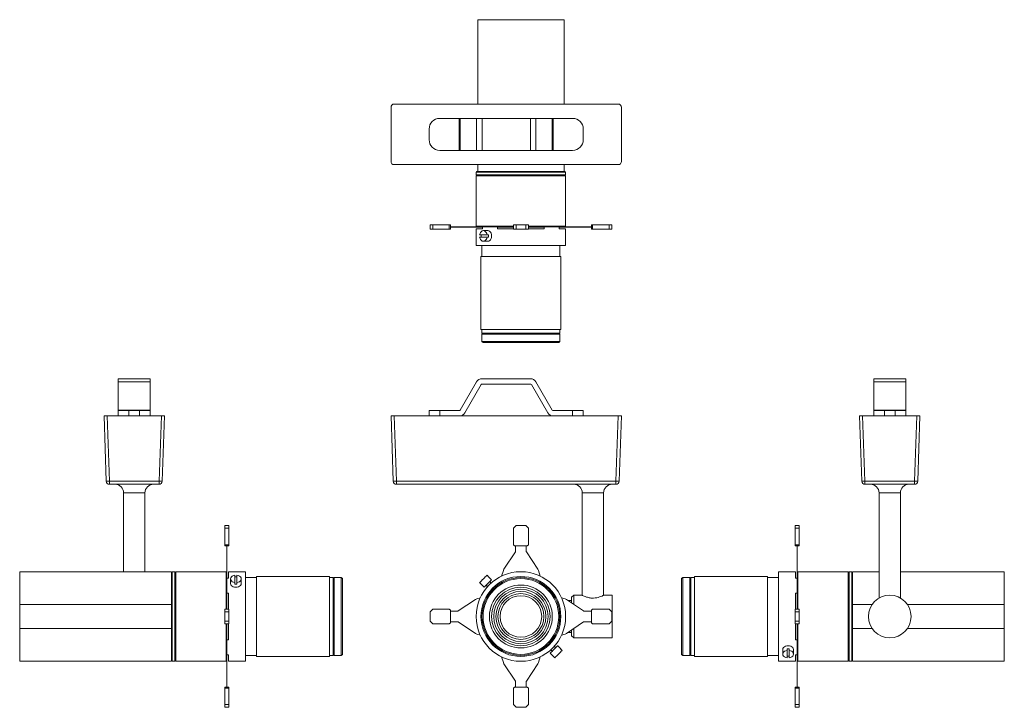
# Model space of a CAD drawing. Header units: millimetres. Extents: x -176 to 747, y 12 to 657.
import ezdxf

# ---------------------------------------------------------------- set-up
doc = ezdxf.new("R2010")
doc.units = ezdxf.units.MM

msp = doc.modelspace()

# ---------------------------------------------------------------- linework, layer by layer
at = {"color": 7, "linetype": 'Continuous', "lineweight": 15}
for p, q in [((253.27, 577.5), (253.27, 656.61)), ((334.27, 656.61), (253.27, 656.61)), ((334.27, 577.5), (334.27, 656.61)), ((171.94, 574.5), (171.94, 523.72)), ((385.11, 577.5), (174.94, 577.5)), ((388.11, 523.72), (388.11, 574.5)), ((235.95, 564.11), (217.7, 564.11)), ((235.95, 534.11), (235.95, 564.11)), ((236.82, 564.11), (235.95, 564.11)), ((236.82, 534.11), (236.82, 564.11)), ((252.12, 564.11), (236.82, 564.11)), ((252.12, 534.11), (252.12, 564.11)), ((257.31, 564.11), (252.12, 564.11)), ((257.31, 534.11), (257.31, 564.11)), ((302.74, 564.11), (257.31, 564.11)), ((302.74, 534.11), (302.74, 564.11)), ((307.93, 564.11), (302.74, 564.11)), ((307.93, 534.11), (307.93, 564.11)), ((323.23, 564.11), (307.93, 564.11)), ((323.23, 534.11), (323.23, 564.11)), ((324.1, 564.11), (323.23, 564.11)), ((324.1, 534.11), (324.1, 564.11)), ((342.34, 564.11), (324.1, 564.11)), ((207.7, 544.11), (207.7, 554.11)), ((352.34, 544.11), (352.34, 554.11)), ((235.95, 534.11), (217.7, 534.11)), ((236.82, 534.11), (235.95, 534.11)), ((252.12, 534.11), (236.82, 534.11)), ((257.31, 534.11), (252.12, 534.11)), ((302.74, 534.11), (257.31, 534.11)), ((307.93, 534.11), (302.74, 534.11)), ((323.23, 534.11), (307.93, 534.11)), ((324.1, 534.11), (323.23, 534.11)), ((342.34, 534.11), (324.1, 534.11)), ((174.94, 520.73), (385.11, 520.73)), ((253.27, 514.11), (253.27, 520.73)), ((334.27, 514.11), (334.27, 520.73)), ((252.27, 514.11), (251.77, 513.61)), ((251.77, 513.61), (251.77, 511.11)), ((251.77, 513.61), (293.77, 513.61)), ((251.77, 511.11), (252.27, 510.61)), ((251.77, 511.11), (293.77, 511.11)), ((252.27, 510.61), (251.77, 510.11)), ((251.77, 510.11), (251.77, 462.91)), ((251.77, 510.11), (293.77, 510.11)), ((252.27, 514.11), (253.27, 514.11)), ((252.27, 510.61), (293.77, 510.61)), ((253.27, 514.11), (334.27, 514.11)), ((293.77, 513.61), (335.77, 513.61)), ((293.77, 511.11), (335.77, 511.11)), ((293.77, 510.61), (335.27, 510.61)), ((293.77, 510.11), (335.77, 510.11)), ((334.27, 514.11), (335.27, 514.11)), ((335.77, 513.61), (335.27, 514.11)), ((335.27, 510.61), (335.77, 511.11)), ((335.77, 510.11), (335.27, 510.61)), ((335.77, 511.11), (335.77, 513.61)), ((335.77, 462.91), (335.77, 510.11)), ((208.61, 460.31), (208.61, 464.11)), ((211.11, 464.11), (208.61, 464.11)), ((211.11, 460.31), (211.11, 464.11)), ((226.61, 464.11), (211.11, 464.11)), ((226.61, 460.31), (226.61, 464.11)), ((227.61, 464.11), (226.61, 464.11)), ((227.61, 460.31), (227.61, 464.11)), ((234.38, 462.41), (227.61, 462.41)), ((234.38, 462.21), (227.61, 462.21)), ((234.38, 462.21), (234.38, 462.41)), ((234.93, 462.41), (234.38, 462.41)), ((234.93, 462.21), (234.38, 462.21)), ((234.93, 462.21), (234.93, 462.41)), ((251.12, 462.41), (234.93, 462.41)), ((251.12, 462.21), (234.93, 462.21)), ((251.12, 462.21), (251.12, 462.41)), ((252.31, 462.41), (251.12, 462.41)), ((252.31, 462.21), (251.12, 462.21)), ((251.77, 462.91), (252.27, 462.41)), ((251.77, 462.91), (286.77, 462.91)), ((252.31, 462.21), (252.31, 462.41)), ((256.27, 462.41), (252.31, 462.41)), ((257.88, 462.21), (252.31, 462.21)), ((256.27, 462.41), (257.88, 462.41)), ((257.88, 462.41), (257.88, 460.61)), ((257.88, 462.41), (271.97, 462.41)), ((271.97, 460.61), (271.97, 462.41)), ((271.97, 462.41), (275.34, 462.41)), ((272.18, 462.21), (271.97, 462.21)), ((272.18, 462.21), (272.18, 462.41)), ((272.68, 462.21), (272.18, 462.21)), ((272.68, 462.21), (272.68, 462.41)), ((273.18, 462.21), (272.68, 462.21)), ((273.18, 462.21), (273.18, 462.41)), ((273.68, 462.21), (273.18, 462.21)), ((273.68, 462.21), (273.68, 462.41)), ((277.32, 462.21), (273.68, 462.21)), ((277.32, 462.41), (275.34, 462.41)), ((277.32, 462.21), (277.32, 462.41)), ((277.9, 462.41), (277.32, 462.41)), ((277.9, 462.21), (277.32, 462.21)), ((277.9, 462.21), (277.9, 462.41)), ((286.77, 462.41), (277.9, 462.41)), ((286.77, 462.21), (277.9, 462.21)), ((286.77, 460.31), (286.77, 464.11)), ((289.27, 464.11), (286.77, 464.11)), ((289.27, 460.31), (289.27, 464.11)), ((298.27, 464.11), (289.27, 464.11)), ((298.27, 460.31), (298.27, 464.11)), ((300.77, 464.11), (298.27, 464.11)), ((300.77, 460.31), (300.77, 464.11)), ((300.77, 462.91), (335.77, 462.91)), ((309.65, 462.41), (300.77, 462.41)), ((309.65, 462.21), (300.77, 462.21)), ((309.65, 462.21), (309.65, 462.41)), ((310.23, 462.41), (309.65, 462.41)), ((310.23, 462.21), (309.65, 462.21)), ((310.23, 462.21), (310.23, 462.41)), ((312.2, 462.41), (310.23, 462.41)), ((313.87, 462.21), (310.23, 462.21)), ((312.2, 462.41), (315.57, 462.41)), ((313.87, 462.21), (313.87, 462.41)), ((314.37, 462.21), (313.87, 462.21)), ((314.37, 462.21), (314.37, 462.41)), ((314.87, 462.21), (314.37, 462.21)), ((314.87, 462.21), (314.87, 462.41)), ((315.37, 462.21), (314.87, 462.21)), ((315.37, 462.21), (315.37, 462.41)), ((315.57, 462.21), (315.37, 462.21)), ((315.57, 462.41), (315.57, 460.61)), ((315.57, 462.41), (329.67, 462.41)), ((329.67, 460.61), (329.67, 462.41)), ((329.67, 462.41), (331.28, 462.41)), ((335.24, 462.21), (329.67, 462.21)), ((335.24, 462.41), (331.28, 462.41)), ((335.24, 462.21), (335.24, 462.41)), ((336.43, 462.41), (335.24, 462.41)), ((336.43, 462.21), (335.24, 462.21)), ((335.27, 462.41), (335.77, 462.91)), ((336.43, 462.21), (336.43, 462.41)), ((352.62, 462.41), (336.43, 462.41)), ((352.62, 462.21), (336.43, 462.21)), ((352.62, 462.21), (352.62, 462.41)), ((353.17, 462.41), (352.62, 462.41)), ((353.17, 462.21), (352.62, 462.21)), ((353.17, 462.21), (353.17, 462.41)), ((359.94, 462.41), (353.17, 462.41)), ((359.94, 462.21), (353.17, 462.21)), ((359.94, 460.31), (359.94, 464.11)), ((360.94, 464.11), (359.94, 464.11)), ((360.94, 460.31), (360.94, 464.11)), ((376.44, 464.11), (360.94, 464.11)), ((376.44, 460.31), (376.44, 464.11)), ((378.94, 464.11), (376.44, 464.11)), ((378.94, 460.31), (378.94, 464.11)), ((211.11, 460.31), (208.61, 460.31)), ((226.61, 460.31), (211.11, 460.31)), ((227.61, 460.31), (226.61, 460.31)), ((251.77, 460.61), (251.77, 444.81)), ((257.88, 460.61), (251.77, 460.61)), ((262.02, 454.81), (255.1, 454.81)), ((255.1, 452.81), (262.02, 452.81)), ((262.8, 458.81), (258.56, 458.81)), ((262.02, 454.81), (263.44, 454.81)), ((263.44, 452.81), (262.02, 452.81)), ((286.77, 460.61), (271.97, 460.61)), ((289.27, 460.31), (286.77, 460.31)), ((298.27, 460.31), (289.27, 460.31)), ((300.77, 460.31), (298.27, 460.31)), ((315.57, 460.61), (300.77, 460.61)), ((335.77, 460.61), (329.67, 460.61)), ((335.77, 444.81), (335.77, 460.61)), ((360.94, 460.31), (359.94, 460.31)), ((376.44, 460.31), (360.94, 460.31)), ((378.94, 460.31), (376.44, 460.31)), ((335.77, 444.81), (251.77, 444.81)), ((257.27, 444.81), (257.27, 434.61)), ((258.56, 448.81), (262.8, 448.81)), ((330.27, 434.61), (330.27, 444.81)), ((256.27, 434.61), (256.27, 366.11)), ((331.27, 434.61), (256.27, 434.61)), ((331.27, 366.11), (331.27, 434.61)), ((331.27, 366.11), (256.27, 366.11)), ((257.27, 366.11), (257.27, 362.61)), ((257.27, 362.61), (257.77, 362.11)), ((257.27, 362.61), (330.27, 362.61)), ((257.77, 362.11), (257.27, 361.61)), ((257.27, 361.61), (257.27, 354.91)), ((257.27, 361.61), (330.27, 361.61)), ((257.77, 362.11), (329.77, 362.11)), ((329.77, 362.11), (330.27, 362.61)), ((330.27, 361.61), (329.77, 362.11)), ((330.27, 362.61), (330.27, 366.11)), ((330.27, 354.91), (330.27, 361.61)), ((257.27, 354.91), (258.27, 353.91)), ((257.27, 354.91), (293.77, 354.91)), ((293.77, 353.91), (258.27, 353.91)), ((293.77, 354.91), (330.27, 354.91)), ((329.27, 353.91), (293.77, 353.91)), ((329.27, 353.91), (330.27, 354.91)), ((-53.89, 320), (-83.89, 320)), ((-83.89, 320), (-83.89, 317)), ((-53.89, 317), (-83.89, 317)), ((-83.89, 317), (-83.89, 290.5)), ((-53.89, 320), (-53.89, 317)), ((-53.89, 317), (-53.89, 290.5)), ((252.12, 317), (236.82, 290.5)), ((241.15, 288), (256.45, 314.5)), ((302.74, 320), (257.31, 320)), ((257.31, 315), (302.74, 315)), ((303.6, 314.5), (318.9, 288)), ((323.23, 290.5), (307.93, 317)), ((624.76, 320), (654.76, 320)), ((624.76, 317), (624.76, 320)), ((624.76, 317), (654.76, 317)), ((624.76, 290.5), (624.76, 317)), ((654.76, 317), (654.76, 320)), ((654.76, 290.5), (654.76, 317)), ((-53.89, 290.5), (-83.89, 290.5)), ((-83.89, 290.5), (-83.89, 290)), ((-83.89, 285), (-83.89, 290)), ((-83.89, 290), (-73.89, 290)), ((-73.89, 290), (-73.89, 285)), ((-63.89, 290), (-73.89, 290)), ((-63.89, 285), (-63.89, 290)), ((-63.89, 290), (-53.89, 290)), ((-53.89, 290.5), (-53.89, 290)), ((-53.89, 290), (-53.89, 285)), ((207.7, 285), (207.7, 290)), ((207.7, 290), (217.7, 290)), ((217.7, 290), (217.7, 285)), ((235.95, 290), (217.7, 290)), ((342.34, 290), (324.1, 290)), ((342.34, 285), (342.34, 290)), ((342.34, 290), (352.34, 290)), ((352.34, 290), (352.34, 285)), ((624.76, 290.5), (654.76, 290.5)), ((624.76, 290), (624.76, 290.5)), ((624.76, 285), (624.76, 290)), ((624.76, 290), (634.76, 290)), ((634.76, 290), (634.76, 285)), ((634.76, 290), (644.76, 290)), ((644.76, 285), (644.76, 290)), ((644.76, 290), (654.76, 290)), ((654.76, 290), (654.76, 290.5)), ((654.76, 290), (654.76, 285)), ((-95.14, 223.89), (-97.27, 285)), ((-97.27, 285), (-94.27, 285)), ((-94.27, 285), (-92.14, 223.89)), ((-94.27, 285), (-43.5, 285)), ((-45.63, 223.89), (-43.5, 285)), ((-43.5, 285), (-40.5, 285)), ((-40.5, 285), (-42.64, 223.89)), ((174.07, 223.89), (171.94, 285)), ((171.94, 285), (174.94, 285)), ((174.94, 285), (177.07, 223.89)), ((174.94, 285), (385.11, 285)), ((382.98, 223.89), (385.11, 285)), ((385.11, 285), (388.11, 285)), ((388.11, 285), (385.98, 223.89)), ((613.51, 223.89), (611.38, 285)), ((611.38, 285), (614.37, 285)), ((614.37, 285), (616.51, 223.89)), ((614.37, 285), (665.15, 285)), ((663.01, 223.89), (665.15, 285)), ((665.15, 285), (668.15, 285)), ((668.15, 285), (666.01, 223.89)), ((-92.14, 223.89), (-45.63, 223.89)), ((-92.14, 221), (-92.14, 223.89)), ((-45.63, 223.89), (-45.63, 221)), ((177.07, 223.89), (382.98, 223.89)), ((177.07, 223.89), (177.07, 221)), ((382.98, 223.89), (382.98, 221)), ((616.51, 223.89), (663.01, 223.89)), ((616.51, 223.89), (616.51, 221)), ((663.01, 221), (663.01, 223.89)), ((-45.63, 221), (-92.14, 221)), ((-78.89, 213), (-78.89, 139)), ((-58.89, 139), (-58.89, 213)), ((382.98, 221), (177.07, 221)), ((351.37, 213), (351.37, 116.9)), ((371.37, 116.9), (371.37, 213)), ((663.01, 221), (616.51, 221)), ((629.76, 213), (629.76, 114.32)), ((649.76, 114.32), (649.76, 213)), ((19.91, 182.16), (16.11, 182.16)), ((16.11, 182.16), (16.11, 179.66)), ((19.91, 179.66), (16.11, 179.66)), ((16.11, 179.66), (16.11, 164.16)), ((19.91, 182.16), (19.91, 179.66)), ((19.91, 179.66), (19.91, 164.16)), ((289.27, 182.16), (286.77, 179.66)), ((286.77, 179.66), (286.77, 164.16)), ((298.27, 182.16), (289.27, 182.16)), ((300.77, 179.66), (298.27, 182.16)), ((300.77, 164.16), (300.77, 179.66)), ((550.96, 182.16), (554.76, 182.16)), ((550.96, 179.66), (550.96, 182.16)), ((550.96, 164.16), (550.96, 179.66)), ((550.96, 179.66), (554.76, 179.66)), ((554.76, 179.66), (554.76, 182.16)), ((554.76, 164.16), (554.76, 179.66)), ((19.91, 164.16), (16.11, 164.16)), ((16.11, 164.16), (16.11, 163.16)), ((19.91, 163.16), (16.11, 163.16)), ((17.81, 163.16), (17.81, 158.11)), ((18.01, 158.11), (17.81, 158.11)), ((17.81, 158.11), (17.81, 157.56)), ((18.01, 157.56), (17.81, 157.56)), ((17.81, 157.56), (17.81, 141.37)), ((18.01, 163.16), (18.01, 158.11)), ((18.01, 158.11), (18.01, 157.56)), ((18.01, 157.56), (18.01, 141.37)), ((19.91, 164.16), (19.91, 163.16)), ((288.61, 157.56), (277.9, 141.37)), ((286.77, 164.16), (287.77, 163.16)), ((287.77, 163.16), (299.77, 163.16)), ((288.77, 163.16), (288.77, 158.11)), ((298.77, 158.11), (298.77, 163.16)), ((309.65, 141.37), (298.94, 157.56)), ((299.77, 163.16), (300.77, 164.16)), ((550.96, 163.16), (550.96, 164.16)), ((550.96, 164.16), (554.76, 164.16)), ((550.96, 163.16), (554.76, 163.16)), ((552.86, 158.11), (552.86, 163.16)), ((552.86, 158.11), (553.06, 158.11)), ((552.86, 157.56), (552.86, 158.11)), ((552.86, 157.56), (553.06, 157.56)), ((552.86, 141.37), (552.86, 157.56)), ((553.06, 158.11), (553.06, 163.16)), ((553.06, 157.56), (553.06, 158.11)), ((553.06, 141.37), (553.06, 157.56)), ((554.76, 163.16), (554.76, 164.16)), ((-33.89, 139), (-176.39, 139)), ((-176.39, 139), (-176.39, 108.12)), ((-33.39, 139), (-33.89, 138.5)), ((-33.89, 108.12), (-33.89, 139)), ((-30.89, 139), (-33.39, 139)), ((-33.39, 55), (-33.39, 139)), ((-30.39, 138.5), (-30.89, 139)), ((-30.89, 55), (-30.89, 139)), ((-29.89, 139), (-30.39, 138.5)), ((17.31, 139), (-29.89, 139)), ((-29.89, 55), (-29.89, 139)), ((17.81, 138.5), (17.31, 139)), ((17.31, 104), (17.31, 139)), ((18.01, 141.37), (17.81, 141.37)), ((17.81, 141.37), (17.81, 140.17)), ((17.81, 140.17), (17.81, 134.18)), ((18.01, 140.17), (17.81, 140.17)), ((18.01, 141.37), (18.01, 140.17)), ((18.01, 140.17), (18.01, 132.9)), ((35.41, 139), (19.61, 139)), ((19.61, 139), (19.61, 132.9)), ((35.41, 139), (35.41, 55)), ((277.32, 140.17), (275.56, 134.85)), ((311.99, 134.85), (310.23, 140.17)), ((551.26, 139), (535.46, 139)), ((535.46, 55), (535.46, 139)), ((551.26, 132.9), (551.26, 139)), ((552.86, 141.37), (553.06, 141.37)), ((552.86, 140.17), (552.86, 141.37)), ((552.86, 140.17), (553.06, 140.17)), ((552.86, 132.9), (552.86, 140.17)), ((553.06, 140.17), (553.06, 141.37)), ((553.06, 134.18), (553.06, 140.17)), ((553.56, 139), (553.06, 138.5)), ((600.76, 139), (553.56, 139)), ((553.56, 139), (553.56, 104)), ((601.26, 138.5), (600.76, 139)), ((600.76, 139), (600.76, 55)), ((601.76, 139), (601.26, 138.5)), ((604.26, 139), (601.76, 139)), ((601.76, 139), (601.76, 55)), ((604.76, 138.5), (604.26, 139)), ((604.26, 139), (604.26, 55)), ((629.76, 139), (604.76, 139)), ((604.76, 139), (604.76, 108.12)), ((747.26, 139), (649.76, 139)), ((747.26, 108.12), (747.26, 139)), ((-30.39, 55.5), (-30.39, 138.5)), ((17.81, 132.9), (17.81, 134.18)), ((17.81, 118.8), (17.81, 132.9)), ((19.61, 132.9), (17.81, 132.9)), ((21.41, 132.21), (21.41, 127.97)), ((25.41, 135.68), (25.41, 128.75)), ((27.41, 128.75), (27.41, 135.68)), ((31.41, 127.97), (31.41, 132.21)), ((45.61, 133.5), (35.41, 133.5)), ((114.11, 134.5), (45.61, 134.5)), ((45.61, 134.5), (45.61, 59.5)), ((114.11, 134.5), (114.11, 59.5)), ((117.61, 133.5), (114.11, 133.5)), ((118.11, 133), (117.61, 133.5)), ((117.61, 97), (117.61, 133.5)), ((118.61, 133.5), (118.11, 133)), ((118.11, 97), (118.11, 133)), ((125.31, 133.5), (118.61, 133.5)), ((118.61, 97), (118.61, 133.5)), ((126.31, 132.5), (125.31, 133.5)), ((125.31, 60.5), (125.31, 133.5)), ((126.31, 132.5), (126.31, 61.5)), ((263.44, 134.26), (262.02, 135.68)), ((266.34, 131.51), (263.51, 134.33)), ((265.82, 128.35), (264.5, 129.67)), ((445.56, 133.5), (444.56, 132.5)), ((444.56, 61.5), (444.56, 132.5)), ((452.26, 133.5), (445.56, 133.5)), ((445.56, 133.5), (445.56, 60.5)), ((452.76, 133), (452.26, 133.5)), ((452.26, 133.5), (452.26, 60.5)), ((453.26, 133.5), (452.76, 133)), ((452.76, 133), (452.76, 61)), ((456.76, 133.5), (453.26, 133.5)), ((453.26, 133.5), (453.26, 60.5)), ((525.26, 134.5), (456.76, 134.5)), ((456.76, 59.5), (456.76, 134.5)), ((525.26, 59.5), (525.26, 134.5)), ((535.46, 133.5), (525.26, 133.5)), ((553.06, 132.9), (551.26, 132.9)), ((553.06, 134.18), (553.06, 132.9)), ((553.06, 132.9), (553.06, 118.8)), ((601.26, 138.5), (601.26, 55.5)), ((25.41, 127.33), (25.41, 128.75)), ((27.41, 128.75), (27.41, 127.33)), ((255.1, 128.75), (256.51, 127.33)), ((256.44, 127.26), (259.27, 124.43)), ((261.11, 126.27), (262.43, 124.95)), ((17.81, 118.8), (19.61, 118.8)), ((17.81, 114.76), (17.81, 118.8)), ((18.01, 117.97), (17.81, 117.97)), ((18.01, 117.72), (17.81, 117.72)), ((17.81, 114.76), (17.81, 113.46)), ((18.01, 113.46), (17.81, 113.46)), ((17.81, 113.46), (17.81, 112.88)), ((18.01, 112.88), (17.81, 112.88)), ((17.81, 112.88), (17.81, 104)), ((18.01, 118.8), (18.01, 117.97)), ((18.01, 117.97), (18.01, 117.72)), ((18.01, 117.72), (18.01, 113.46)), ((18.01, 113.46), (18.01, 112.88)), ((18.01, 112.88), (18.01, 104)), ((19.61, 118.8), (19.61, 104)), ((251.12, 112.88), (234.93, 102.17)), ((255.61, 114.54), (252.31, 113.46)), ((335.24, 113.46), (331.93, 114.54)), ((352.62, 102.17), (336.43, 112.88)), ((341.37, 112), (337.76, 112)), ((343.37, 117), (341.37, 115)), ((341.37, 109.61), (341.37, 115)), ((351.17, 117), (343.37, 117)), ((343.37, 117), (343.37, 108.28)), ((379.37, 117), (371.46, 117)), ((379.37, 117), (379.37, 77)), ((551.26, 118.8), (553.06, 118.8)), ((551.26, 104), (551.26, 118.8)), ((552.86, 117.97), (552.86, 118.8)), ((552.86, 117.97), (553.06, 117.97)), ((552.86, 117.72), (552.86, 117.97)), ((552.86, 117.72), (553.06, 117.72)), ((552.86, 113.46), (552.86, 117.72)), ((552.86, 113.46), (553.06, 113.46)), ((552.86, 112.88), (552.86, 113.46)), ((552.86, 112.88), (553.06, 112.88)), ((552.86, 104), (552.86, 112.88)), ((553.06, 118.8), (553.06, 114.76)), ((553.06, 113.46), (553.06, 114.76)), ((553.06, 112.88), (553.06, 113.46)), ((553.06, 104), (553.06, 112.88)), ((629.56, 114.22), (629.56, 114.2)), ((649.96, 114.2), (649.96, 114.28)), ((-33.89, 108.12), (-176.39, 108.12)), ((-176.39, 108.12), (-176.39, 85.87)), ((-33.89, 108.12), (-33.89, 106.05)), ((-33.89, 87.94), (-33.89, 106.05)), ((19.91, 104), (16.11, 104)), ((16.11, 104), (16.11, 101.5)), ((19.91, 104), (19.91, 101.5)), ((211.11, 104), (208.61, 101.5)), ((226.61, 104), (211.11, 104)), ((227.61, 103), (226.61, 104)), ((227.61, 91), (227.61, 103)), ((234.38, 102), (227.61, 102)), ((359.94, 102), (353.17, 102)), ((360.94, 104), (359.94, 103)), ((359.94, 103), (359.94, 91)), ((376.44, 104), (360.94, 104)), ((378.94, 101.5), (376.44, 104)), ((550.96, 104), (554.76, 104)), ((550.96, 101.5), (550.96, 104)), ((554.76, 101.5), (554.76, 104)), ((604.76, 108.12), (623.14, 108.12)), ((604.76, 106.05), (604.76, 108.12)), ((604.76, 106.05), (604.76, 87.94)), ((656.38, 108.12), (747.26, 108.12)), ((747.26, 85.87), (747.26, 108.12)), ((19.91, 101.5), (16.11, 101.5)), ((16.11, 101.5), (16.11, 92.5)), ((19.91, 92.5), (16.11, 92.5)), ((16.11, 92.5), (16.11, 90)), ((19.91, 101.5), (19.91, 92.5)), ((19.91, 92.5), (19.91, 90)), ((117.61, 60.5), (117.61, 97)), ((118.11, 61), (118.11, 97)), ((118.61, 60.5), (118.61, 97)), ((208.61, 101.5), (208.61, 92.5)), ((208.61, 92.5), (211.11, 90)), ((376.44, 90), (378.94, 92.5)), ((378.94, 92.5), (378.94, 101.5)), ((550.96, 92.5), (550.96, 101.5)), ((550.96, 101.5), (554.76, 101.5)), ((550.96, 92.5), (554.76, 92.5)), ((550.96, 90), (550.96, 92.5)), ((554.76, 92.5), (554.76, 101.5)), ((554.76, 90), (554.76, 92.5)), ((-176.39, 85.87), (-176.39, 55)), ((-33.89, 85.87), (-176.39, 85.87)), ((-33.89, 87.94), (-33.89, 85.87)), ((-33.89, 55), (-33.89, 85.87)), ((19.91, 90), (16.11, 90)), ((17.31, 55), (17.31, 90)), ((17.81, 90), (17.81, 81.12)), ((18.01, 90), (18.01, 81.12)), ((19.61, 90), (19.61, 75.2)), ((211.11, 90), (226.61, 90)), ((226.61, 90), (227.61, 91)), ((227.61, 92), (234.38, 92)), ((234.93, 91.83), (251.12, 81.12)), ((336.43, 81.12), (352.62, 91.83)), ((341.37, 79), (341.37, 84.39)), ((343.37, 85.72), (343.37, 77)), ((353.17, 92), (359.94, 92)), ((359.94, 91), (360.94, 90)), ((360.94, 90), (376.44, 90)), ((550.96, 90), (554.76, 90)), ((551.26, 75.2), (551.26, 90)), ((552.86, 81.12), (552.86, 90)), ((553.06, 81.12), (553.06, 90)), ((553.56, 90), (553.56, 55)), ((604.76, 85.87), (604.76, 87.94)), ((604.76, 85.87), (604.76, 55)), ((604.76, 85.87), (623.14, 85.87)), ((656.38, 85.87), (747.26, 85.87)), ((747.26, 55), (747.26, 85.87)), ((18.01, 81.12), (17.81, 81.12)), ((17.81, 81.12), (17.81, 80.54)), ((18.01, 80.54), (17.81, 80.54)), ((17.81, 80.54), (17.81, 79.24)), ((17.81, 75.2), (17.81, 79.24)), ((18.01, 76.27), (17.81, 76.27)), ((18.01, 76.03), (17.81, 76.03)), ((17.81, 61.1), (17.81, 75.2)), ((19.61, 75.2), (17.81, 75.2)), ((18.01, 81.12), (18.01, 80.54)), ((18.01, 80.54), (18.01, 76.27)), ((18.01, 76.27), (18.01, 76.03)), ((18.01, 76.03), (18.01, 75.2)), ((252.31, 80.54), (255.61, 79.46)), ((331.93, 79.46), (335.24, 80.54)), ((337.76, 82), (341.37, 82)), ((341.37, 79), (343.37, 77)), ((343.37, 77), (379.37, 77)), ((553.06, 75.2), (551.26, 75.2)), ((552.86, 81.12), (553.06, 81.12)), ((552.86, 80.54), (552.86, 81.12)), ((552.86, 80.54), (553.06, 80.54)), ((552.86, 76.27), (552.86, 80.54)), ((552.86, 76.27), (553.06, 76.27)), ((552.86, 76.03), (552.86, 76.27)), ((552.86, 76.03), (553.06, 76.03)), ((552.86, 75.2), (552.86, 76.03)), ((553.06, 80.54), (553.06, 81.12)), ((553.06, 79.24), (553.06, 80.54)), ((553.06, 79.24), (553.06, 75.2)), ((553.06, 75.2), (553.06, 61.1)), ((321.73, 65.65), (323.05, 64.33)), ((326.44, 67.73), (325.12, 69.05)), ((331.11, 66.74), (328.28, 69.56)), ((332.45, 65.25), (331.04, 66.66)), ((539.46, 66.03), (539.46, 61.79)), ((543.46, 65.25), (543.46, 66.66)), ((543.46, 58.32), (543.46, 65.25)), ((545.46, 66.66), (545.46, 65.25)), ((545.46, 65.25), (545.46, 58.32)), ((549.46, 61.79), (549.46, 66.03)), ((-33.89, 55.5), (-33.39, 55)), ((-30.89, 55), (-30.39, 55.5)), ((-30.39, 55.5), (-29.89, 55)), ((17.31, 55), (17.81, 55.5)), ((17.81, 61.1), (19.61, 61.1)), ((17.81, 59.82), (17.81, 61.1)), ((17.81, 59.82), (17.81, 53.83)), ((18.01, 61.1), (18.01, 53.83)), ((19.61, 61.1), (19.61, 55)), ((35.41, 60.5), (45.61, 60.5)), ((45.61, 59.5), (114.11, 59.5)), ((114.11, 60.5), (117.61, 60.5)), ((117.61, 60.5), (118.11, 61)), ((118.11, 61), (118.61, 60.5)), ((118.61, 60.5), (125.31, 60.5)), ((125.31, 60.5), (126.31, 61.5)), ((275.56, 59.15), (277.32, 53.83)), ((310.23, 53.83), (311.99, 59.15)), ((321.21, 62.49), (324.04, 59.66)), ((324.04, 59.66), (324.11, 59.74)), ((324.11, 59.74), (325.52, 58.32)), ((444.56, 61.5), (445.56, 60.5)), ((445.56, 60.5), (452.26, 60.5)), ((452.26, 60.5), (452.76, 61)), ((452.76, 61), (453.26, 60.5)), ((453.26, 60.5), (456.76, 60.5)), ((456.76, 59.5), (525.26, 59.5)), ((525.26, 60.5), (535.46, 60.5)), ((551.26, 61.1), (553.06, 61.1)), ((551.26, 55), (551.26, 61.1)), ((552.86, 53.83), (552.86, 61.1)), ((553.06, 61.1), (553.06, 59.82)), ((553.06, 53.83), (553.06, 59.82)), ((553.06, 55.5), (553.56, 55)), ((600.76, 55), (601.26, 55.5)), ((601.26, 55.5), (601.76, 55)), ((604.26, 55), (604.76, 55.5)), ((-176.39, 55), (-33.89, 55)), ((-33.39, 55), (-30.89, 55)), ((-29.89, 55), (17.31, 55)), ((18.01, 53.83), (17.81, 53.83)), ((17.81, 53.83), (17.81, 52.63)), ((18.01, 52.63), (17.81, 52.63)), ((17.81, 52.63), (17.81, 36.44)), ((18.01, 53.83), (18.01, 52.63)), ((18.01, 52.63), (18.01, 36.44)), ((19.61, 55), (35.41, 55)), ((277.9, 52.63), (288.61, 36.44)), ((298.94, 36.44), (309.65, 52.63)), ((535.46, 55), (551.26, 55)), ((552.86, 53.83), (553.06, 53.83)), ((552.86, 52.63), (552.86, 53.83)), ((552.86, 52.63), (553.06, 52.63)), ((552.86, 36.44), (552.86, 52.63)), ((553.06, 52.63), (553.06, 53.83)), ((553.06, 36.44), (553.06, 52.63)), ((553.56, 55), (600.76, 55)), ((601.76, 55), (604.26, 55)), ((604.76, 55), (747.26, 55)), ((19.91, 30.84), (16.11, 30.84)), ((16.11, 30.84), (16.11, 29.84)), ((19.91, 29.84), (16.11, 29.84)), ((16.11, 29.84), (16.11, 14.34)), ((18.01, 36.44), (17.81, 36.44)), ((17.81, 36.44), (17.81, 35.89)), ((18.01, 35.89), (17.81, 35.89)), ((17.81, 35.89), (17.81, 30.84)), ((18.01, 36.44), (18.01, 35.89)), ((18.01, 35.89), (18.01, 30.84)), ((19.91, 30.84), (19.91, 29.84)), ((19.91, 29.84), (19.91, 14.34)), ((287.77, 30.84), (286.77, 29.84)), ((286.77, 29.84), (286.77, 14.34)), ((299.77, 30.84), (287.77, 30.84)), ((288.77, 35.89), (288.77, 30.84)), ((298.77, 30.84), (298.77, 35.89)), ((300.77, 29.84), (299.77, 30.84)), ((300.77, 14.34), (300.77, 29.84)), ((550.96, 30.84), (554.76, 30.84)), ((550.96, 29.84), (550.96, 30.84)), ((550.96, 14.34), (550.96, 29.84)), ((550.96, 29.84), (554.76, 29.84)), ((552.86, 36.44), (553.06, 36.44)), ((552.86, 35.89), (552.86, 36.44)), ((552.86, 35.89), (553.06, 35.89)), ((552.86, 30.84), (552.86, 35.89)), ((553.06, 35.89), (553.06, 36.44)), ((553.06, 30.84), (553.06, 35.89)), ((554.76, 29.84), (554.76, 30.84)), ((554.76, 14.34), (554.76, 29.84)), ((19.91, 14.34), (16.11, 14.34)), ((16.11, 14.34), (16.11, 11.84)), ((19.91, 11.84), (16.11, 11.84)), ((19.91, 14.34), (19.91, 11.84)), ((286.77, 14.34), (289.27, 11.84)), ((289.27, 11.84), (298.27, 11.84)), ((298.27, 11.84), (300.77, 14.34)), ((550.96, 14.34), (554.76, 14.34)), ((550.96, 11.84), (550.96, 14.34)), ((550.96, 11.84), (554.76, 11.84)), ((554.76, 11.84), (554.76, 14.34))]:
    msp.add_line(p, q, dxfattribs=at)
at = {"color": 8, "linetype": 'Continuous', "lineweight": 15}
for p, q in [((-58.89, 213), (-78.89, 213)), ((361.37, 213), (351.37, 213)), ((371.37, 213), (361.37, 213)), ((649.76, 213), (629.76, 213))]:
    msp.add_line(p, q, dxfattribs=at)
at = {"color": 7, "linetype": 'Continuous', "lineweight": 15, "flags": 128}
for points in [[(262.02, 454.81), (261.7, 456.1), (261.15, 457.22), (260.4, 458.08), (259.52, 458.63), (258.56, 458.81), (257.6, 458.63), (256.72, 458.08), (255.97, 457.22), (255.42, 456.1), (255.1, 454.81)], [(255.1, 452.81), (255.42, 451.52), (255.97, 450.41), (256.72, 449.54), (257.6, 449), (258.56, 448.81), (259.52, 449), (260.4, 449.54), (261.15, 450.41), (261.7, 451.52), (262.02, 452.81)], [(262.8, 448.81), (263.72, 448.98), (264.57, 449.48), (265.3, 450.28), (265.86, 451.31), (266.22, 452.52), (266.34, 453.81), (266.22, 455.11), (265.86, 456.31), (265.3, 457.35), (264.57, 458.14), (263.72, 458.64), (262.8, 458.81), (262.8, 458.81)], [(25.41, 135.68), (24.13, 135.36), (23.01, 134.8), (22.15, 134.05), (21.6, 133.17), (21.41, 132.21), (21.6, 131.26), (22.15, 130.37), (23.01, 129.62), (24.13, 129.07), (25.41, 128.75)], [(27.41, 128.75), (28.7, 129.07), (29.82, 129.62), (30.68, 130.37), (31.23, 131.26), (31.41, 132.21), (31.23, 133.17), (30.68, 134.05), (29.82, 134.8), (28.7, 135.36), (27.41, 135.68)], [(255.1, 128.75), (255.42, 129.07), (255.97, 129.62), (256.72, 130.37), (257.6, 131.26), (258.56, 132.21), (259.52, 133.17), (260.4, 134.05), (261.15, 134.8), (261.7, 135.36), (262.02, 135.68)], [(259.27, 124.43), (259.39, 124.56), (259.74, 124.91), (260.3, 125.47), (261.04, 126.2), (261.89, 127.06), (262.8, 127.97), (263.72, 128.89), (264.57, 129.74), (265.3, 130.47), (265.86, 131.03), (266.22, 131.39), (266.34, 131.51)], [(263.44, 134.26), (263.47, 134.29), (263.49, 134.32), (263.51, 134.33), (263.51, 134.33)], [(21.41, 127.97), (21.58, 127.06), (22.08, 126.2), (22.88, 125.47), (23.91, 124.91), (25.12, 124.56), (26.41, 124.43)], [(26.41, 124.43), (27.71, 124.56), (28.91, 124.91), (29.95, 125.47), (30.74, 126.2), (31.24, 127.06), (31.41, 127.97)], [(256.44, 127.26), (256.44, 127.27), (256.46, 127.28), (256.48, 127.3), (256.51, 127.33)], [(321.21, 62.49), (321.33, 62.61), (321.68, 62.97), (322.25, 63.53), (322.98, 64.26), (323.83, 65.11), (324.75, 66.03), (325.66, 66.94), (326.51, 67.8), (327.25, 68.53), (327.81, 69.09), (328.16, 69.44), (328.28, 69.56)], [(325.52, 58.32), (325.84, 58.64), (326.4, 59.2), (327.15, 59.94), (328.03, 60.83), (328.99, 61.79), (329.94, 62.74), (330.83, 63.63), (331.58, 64.37), (332.13, 64.93), (332.45, 65.25)], [(331.04, 66.66), (331.07, 66.69), (331.09, 66.72), (331.11, 66.73), (331.11, 66.74)], [(539.46, 66.03), (539.63, 66.94), (540.13, 67.8), (540.93, 68.53), (541.96, 69.09), (543.17, 69.44), (544.46, 69.56), (545.76, 69.44), (546.96, 69.09), (548, 68.53), (548.79, 67.8), (549.29, 66.94), (549.46, 66.03)], [(543.46, 58.32), (542.17, 58.64), (541.06, 59.2), (540.19, 59.94), (539.65, 60.83), (539.46, 61.79), (539.65, 62.74), (540.19, 63.63), (541.06, 64.37), (542.17, 64.93), (543.46, 65.25)], [(545.46, 65.25), (546.75, 64.93), (547.87, 64.37), (548.73, 63.63), (549.27, 62.74), (549.46, 61.79), (549.27, 60.83), (548.73, 59.94), (547.87, 59.2), (546.75, 58.64), (545.46, 58.32)]]:
    msp.add_lwpolyline(points, dxfattribs=at)
at = {"color": 7, "linetype": 'Continuous', "lineweight": 15}
for centre, radius in [((293.77, 97), 42), ((293.77, 97), 37.5), ((293.77, 97), 36.5), ((293.77, 97), 35.5), ((293.77, 97), 29.5), ((293.77, 97), 27.5), ((293.77, 97), 25.5), ((293.77, 97), 23.5), ((293.77, 97), 21.5), ((293.77, 97), 19.5), ((639.76, 97), 20)]:
    msp.add_circle(centre, radius, dxfattribs=at)
for centre, radius, start, end in [((217.7, 554.11), 10, 90, 180), ((342.34, 554.11), 10, 0, 90), ((217.7, 544.11), 10, 180, 270), ((342.34, 544.11), 10, 270, 0), ((263.47, 453.81), 7.03, 171.82149, 188.17851), ((256.48, 453.81), 7.03, 351.82149, 8.17851), ((257.31, 314), 6, 90, 150), ((257.31, 314), 1, 90, 150), ((302.74, 314), 6, 30, 90), ((302.74, 314), 1, 30, 90), ((235.95, 291), 1, 270, 330), ((235.95, 291), 6, 270, 330), ((324.1, 291), 6, 210, 270), ((324.1, 291), 1, 210, 270), ((-93.64, 245.4), 21.56, 266.013, 273.987), ((-92.14, 224), 3, 182, 270), ((-44.13, 245.4), 21.56, 266.01296, 273.98704), ((-45.63, 224), 3, 270, 358), ((175.57, 245.4), 21.56, 266.01298, 273.98702), ((177.07, 224), 3, 182, 270), ((384.48, 245.4), 21.56, 266.01297, 273.98703), ((382.98, 224), 3, 270, 358), ((615.01, 245.4), 21.56, 266.01296, 273.98704), ((616.51, 224), 3, 182, 270), ((664.51, 245.4), 21.56, 266.013, 273.987), ((663.01, 224), 3, 270, 358), ((-86.89, 213), 8, 0, 90), ((-50.89, 213), 8, 90, 180), ((343.37, 213), 8, 0, 90), ((379.37, 213), 8, 90, 180), ((621.76, 213), 8, 0, 90), ((657.76, 213), 8, 90, 180), ((287.77, 158.11), 1, 326.51171, 0), ((299.77, 158.11), 1, 180, 213.48829), ((282.07, 138.61), 5, 146.51171, 161.76751), ((305.48, 138.61), 5, 18.23249, 33.48829), ((26.41, 127.3), 7.03, 81.82201, 98.17799), ((26.41, 134.29), 7.03, 261.82201, 278.17799), ((253.88, 108.71), 5, 108.23249, 123.48829), ((333.67, 108.71), 5, 56.51171, 71.76751), ((234.38, 103), 1, 270, 303.48829), ((353.17, 103), 1, 236.51171, 270), ((234.38, 91), 1, 56.51171, 90), ((353.17, 91), 1, 90, 123.48829), ((253.88, 85.29), 5, 236.51171, 251.76751), ((333.67, 85.29), 5, 288.23249, 303.48829), ((544.46, 59.71), 7.03, 81.82022, 98.17978), ((544.46, 66.69), 7.03, 261.82022, 278.17978), ((282.07, 55.39), 5, 198.23249, 213.48829), ((305.48, 55.39), 5, 326.51171, 341.76751), ((287.77, 35.89), 1, 0, 33.48829), ((299.77, 35.89), 1, 146.51171, 180)]:
    msp.add_arc(centre, radius, start, end, dxfattribs=at)
for centre, major_axis in [((174.94, 574.49), (2.12, -2.12)), ((385.11, 574.49), (-2.12, -2.12)), ((174.94, 523.73), (2.12, 2.12)), ((385.11, 523.73), (-2.12, 2.12))]:
    msp.add_ellipse(centre, major_axis=major_axis, ratio=0.998783, start_param=2.356803, end_param=3.926382, dxfattribs=at)
msp.add_open_spline([(351.17, 117), (351.27, 116.95), (351.47, 116.84), (353, 116.11), (354.92, 115.34), (356.88, 114.76), (358.54, 114.41), (360.28, 114.21), (362.44, 114.18), (365.03, 114.51), (367.77, 115.3), (369.65, 116.08), (370.76, 116.59), (371.45, 116.93), (371.46, 116.94), (371.46, 116.94)], degree=3, knots=[0, 0, 0, 0, 0.098348, 0.19646, 0.300723, 0.356373, 0.41383, 0.465909, 0.519962, 0.612409, 0.707096, 0.814341, 0.869871, 0.927308, 1, 1, 1, 1], dxfattribs=at)

doc.saveas('drawing.dxf')
